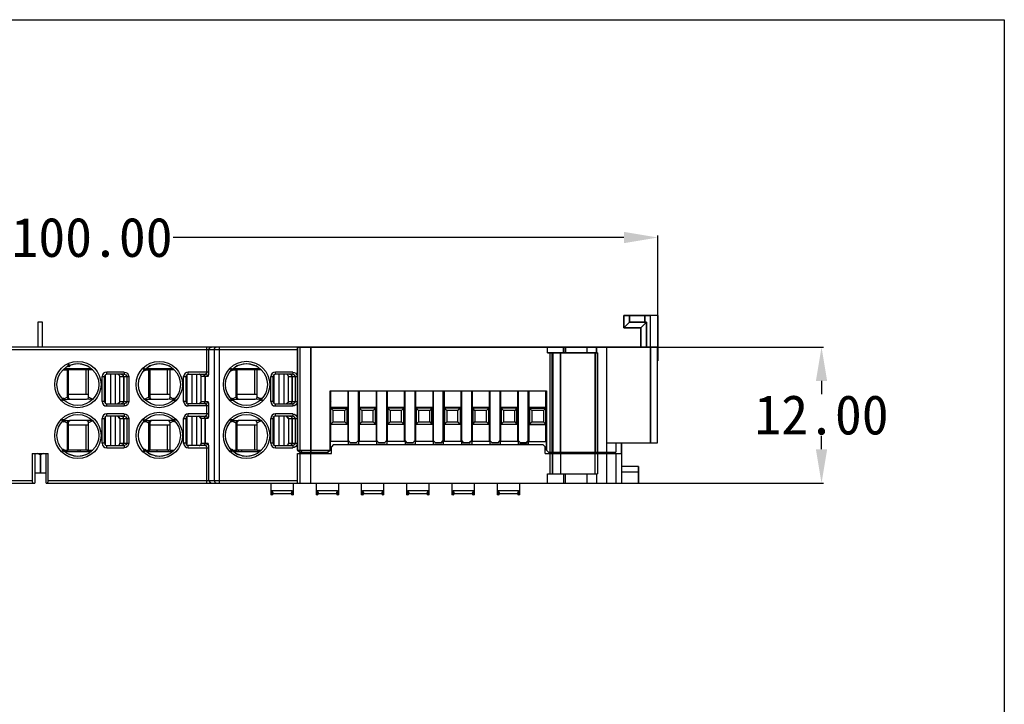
# Model space of a CAD drawing. Header units: inches. Extents: x 32 to 218, y 21 to 178.
# Tile 4 of 4: x 130 to 218, y 117 to 178. Entities that reach past the tile are written whole.
import ezdxf

# ---------------------------------------------------------------- set-up
doc = ezdxf.new("R2010")
doc.units = ezdxf.units.IN
doc.header["$MEASUREMENT"] = 0
doc.layers.add('PDF_0', color=7, linetype='Continuous')
doc.styles.get("Standard").update_dxf_attribs({"font": 'SimSun.ttf', "height": 3.5})
doc.dimstyles.get("Standard").update_dxf_attribs({"dimtxt": 3.5, "dimasz": 3, "dimexe": 0.18, "dimexo": 0.0625, "dimgap": 0.09, "dimtad": 0, "dimtih": 1, "dimtoh": 1, "dimzin": 0, "dimdsep": 46, "dimtxsty": 'Standard', "dimcen": 0.09, "dimadec": 0, "dimazin": 0, "dimtfac": 1, "dimtofl": 0, "dimtmove": 0, "dimatfit": 3, "dimfxl": 0, "dimtolj": 1, "dimtzin": 0, "dimarcsym": 0})

# ---------------------------------------------------------------- blocks, each defined once
blk = doc.blocks.new('*D9')
at = {"color": 0, "lineweight": -2}
for p, q in [((86.503, 149.158), (86.503, 158.995)), ((186.845, 149.158), (186.845, 158.995)), ((89.503, 158.815), (129.486, 158.815)), ((183.845, 158.815), (143.862, 158.815))]:
    blk.add_line(p, q, dxfattribs=at)
at = {"color": 0}
for points in [[(89.503, 159.315), (89.503, 158.315), (86.503, 158.815)], [(183.845, 159.315), (183.845, 158.315), (186.845, 158.815)]]:
    blk.add_solid(points, dxfattribs=at)
at = {"layer": 'Defpoints', "color": 0}
for p in [(86.503, 158.815), (86.503, 149.096), (186.845, 149.096)]:
    blk.add_point(p, dxfattribs=at)
at = {"color": 0, "insert": (136.674, 158.815), "char_height": 3.5, "attachment_point": 5}
blk.add_mtext('\\A1;100.00', dxfattribs=at)
blk = doc.blocks.new('*D10')
at = {"color": 0, "lineweight": -2}
for p, q in [((182.399, 149.099), (201.544, 149.099)), ((201.364, 146.099), (201.364, 144.91)), ((201.364, 140.041), (201.364, 141.23)), ((182.399, 137.041), (201.544, 137.041))]:
    blk.add_line(p, q, dxfattribs=at)
at = {"color": 0}
for points in [[(200.864, 146.099), (201.864, 146.099), (201.364, 149.099)], [(200.864, 140.041), (201.864, 140.041), (201.364, 137.041)]]:
    blk.add_solid(points, dxfattribs=at)
at = {"layer": 'Defpoints', "color": 0}
for p in [(182.337, 149.099), (201.364, 149.099), (182.337, 137.041)]:
    blk.add_point(p, dxfattribs=at)
at = {"color": 0, "insert": (201.364, 143.07), "char_height": 3.5, "attachment_point": 5}
blk.add_mtext('\\A1;12.00', dxfattribs=at)

msp = doc.modelspace()

# ---------------------------------------------------------------- hatches: boundary and pattern name
at = {"layer": 'PDF_0'}
h = msp.add_hatch(color=7, dxfattribs=at)
edge = h.paths.add_edge_path(flags=16)
edge.add_arc((134.629, 147.453), 0.147, 0, 360)
h = msp.add_hatch(color=7, dxfattribs=at)
edge = h.paths.add_edge_path(flags=16)
edge.add_arc((141.34, 147.096), 0.147, 0, 360)
h = msp.add_hatch(color=7, dxfattribs=at)
edge = h.paths.add_edge_path(flags=16)
edge.add_arc((149.057, 147.096), 0.147, 0, 360)
h = msp.add_hatch(color=7, dxfattribs=at)
edge = h.paths.add_edge_path(flags=16)
edge.add_arc((134.105, 144.475), 0.147, 0, 360)
h = msp.add_hatch(color=7, dxfattribs=at)
edge = h.paths.add_edge_path(flags=16)
edge.add_arc((134.116, 144.465), 0.157, 0, 360)
h = msp.add_hatch(color=7, dxfattribs=at)
edge = h.paths.add_edge_path(flags=16)
edge.add_arc((143.951, 144.465), 0.157, 0, 360)
h = msp.add_hatch(color=7, dxfattribs=at)
edge = h.paths.add_edge_path(flags=16)
edge.add_arc((149.057, 144.475), 0.147, 0, 360)
h = msp.add_hatch(color=7, dxfattribs=at)
edge = h.paths.add_edge_path(flags=16)
edge.add_arc((149.067, 144.465), 0.157, 0, 360)
h = msp.add_hatch(color=7, dxfattribs=at)
edge = h.paths.add_edge_path(flags=16)
edge.add_arc((151.668, 144.465), 0.157, 0, 360)
h = msp.add_hatch(color=7, dxfattribs=at)
edge = h.paths.add_edge_path(flags=16)
edge.add_arc((134.116, 142.577), 0.157, 0, 360)
h = msp.add_hatch(color=7, dxfattribs=at)
edge = h.paths.add_edge_path(flags=16)
edge.add_arc((134.116, 142.556), 0.157, 0, 360)
h = msp.add_hatch(color=7, dxfattribs=at)
edge = h.paths.add_edge_path(flags=16)
edge.add_arc((141.329, 142.556), 0.157, 0, 360)
h = msp.add_hatch(color=7, dxfattribs=at)
edge = h.paths.add_edge_path(flags=16)
edge.add_arc((143.951, 142.577), 0.157, 0, 360)
h = msp.add_hatch(color=7, dxfattribs=at)
edge = h.paths.add_edge_path(flags=16)
edge.add_arc((143.961, 142.567), 0.147, 0, 360)
h = msp.add_hatch(color=7, dxfattribs=at)
edge = h.paths.add_edge_path(flags=16)
edge.add_arc((149.067, 142.577), 0.157, 0, 360)
h = msp.add_hatch(color=7, dxfattribs=at)
edge = h.paths.add_edge_path(flags=16)
edge.add_arc((149.057, 142.567), 0.147, 0, 360)
h = msp.add_hatch(color=7, dxfattribs=at)
edge = h.paths.add_edge_path(flags=16)
edge.add_arc((134.126, 139.946), 0.147, 0, 360)
h = msp.add_hatch(color=7, dxfattribs=at)
edge = h.paths.add_edge_path(flags=16)
edge.add_arc((141.34, 139.946), 0.147, 0, 360)
h = msp.add_hatch(color=7, dxfattribs=at)
edge = h.paths.add_edge_path(flags=16)
edge.add_arc((149.057, 139.946), 0.147, 0, 360)

# ---------------------------------------------------------------- linework, layer by layer
msp.add_lwpolyline([(32.226, 178.133), (217.573, 178.133), (217.573, 21.016)])
at = {"layer": 'PDF_0', "lineweight": 30}
for points in [[(131.882, 151.301), (131.882, 149.099)], [(132.281, 151.301), (131.882, 151.301)], [(132.281, 149.099), (132.281, 151.301)], [(183.826, 151.888), (186.195, 151.888)], [(183.826, 151.888), (183.826, 150.798)], [(183.826, 150.798), (184.329, 151.301), (183.847, 150.798)], [(186.845, 151.909), (183.847, 151.909)], [(183.847, 150.798), (183.847, 151.909)], [(184.329, 151.888), (184.329, 151.301), (184.329, 151.909)], [(185.692, 151.301), (184.329, 151.301)], [(184.329, 151.301), (185.692, 151.301)], [(185.839, 151.301), (185.335, 150.798)], [(185.335, 150.798), (185.839, 151.301)], [(185.692, 151.888), (185.692, 151.301), (185.692, 151.909)], [(185.839, 151.301), (185.692, 151.301)], [(185.839, 151.301), (185.692, 151.301)], [(186.195, 140.564), (186.195, 151.909)], [(186.845, 151.888), (186.195, 151.888)], [(186.845, 151.888), (186.845, 147.883), (186.845, 151.909)], [(185.335, 150.798), (183.826, 150.798)], [(183.847, 150.798), (185.335, 150.798)], [(154.887, 149.099), (186.803, 149.099), (87.509, 149.099)], [(89.061, 148.889), (154.887, 148.889)], [(146.855, 146.876), (146.855, 149.099)], [(147.044, 148.889), (147.107, 149.036), (147.254, 149.099)], [(147.044, 146.876), (147.044, 148.889)], [(147.505, 148.889), (147.568, 149.036), (147.694, 149.099)], [(147.505, 148.889), (147.505, 137.251)], [(147.988, 137.041), (147.988, 149.099)], [(154.887, 139.956), (154.887, 149.099)], [(154.887, 139.956), (154.887, 149.099)], [(154.908, 149.099), (154.908, 139.956)], [(154.908, 139.956), (154.908, 149.099)], [(155.117, 139.956), (155.117, 149.099)], [(155.117, 139.956), (155.117, 149.099)], [(156.082, 149.099), (156.082, 139.767)], [(156.082, 139.767), (156.082, 149.099)], [(177.052, 148.596), (177.052, 149.099)], [(177.052, 148.596), (181.498, 148.596), (177.073, 148.596)], [(177.073, 148.596), (177.073, 149.099)], [(177.304, 139.767), (177.304, 148.596)], [(177.304, 139.767), (177.304, 148.596)], [(177.493, 139.767), (177.493, 148.596)], [(177.514, 139.767), (177.514, 148.596)], [(177.535, 148.596), (177.535, 139.767)], [(178.667, 149.099), (178.667, 148.596)], [(178.667, 148.596), (178.667, 149.099)], [(180.596, 148.596), (180.596, 149.099)], [(182.337, 139.767), (182.337, 149.099)], [(182.337, 139.767), (182.337, 149.099)], [(186.195, 149.099), (186.195, 140.564)], [(186.803, 149.099), (186.803, 140.564)], [(135.783, 147.589), (135.447, 147.61), (135.112, 147.589), (134.797, 147.505)], [(135.783, 147.589), (136.055, 147.505), (136.244, 147.442)], [(142.661, 147.61), (142.326, 147.589), (142.011, 147.505)], [(143.29, 147.505), (142.976, 147.589), (142.661, 147.61)], [(150.735, 147.589), (150.399, 147.61), (150.064, 147.589), (149.749, 147.505)], [(150.735, 147.589), (151.007, 147.505), (151.196, 147.442)], [(186.803, 147.883), (186.845, 147.883)], [(134.105, 147.107), (134.126, 147.086)], [(134.105, 147.086), (134.567, 147.086)], [(134.21, 147.191), (136.622, 147.191)], [(134.588, 147.421), (134.441, 147.359)], [(134.462, 147.086), (134.462, 144.674)], [(134.567, 147.086), (134.567, 144.674)], [(136.747, 147.086), (134.567, 147.086)], [(134.797, 147.505), (134.588, 147.421)], [(135.091, 147.086), (135.028, 147.191)], [(135.615, 147.191), (135.615, 147.086)], [(135.615, 147.191), (135.615, 147.086)], [(136.118, 147.086), (136.118, 144.884)], [(136.391, 147.338), (136.244, 147.442)], [(136.37, 144.674), (136.37, 147.086)], [(136.58, 147.086), (136.58, 147.191)], [(137.985, 146.876), (137.817, 146.855), (137.691, 146.771), (137.607, 146.625), (137.586, 146.478)], [(137.985, 146.688), (137.88, 146.646), (137.796, 146.583), (137.775, 146.478)], [(137.985, 146.688), (137.985, 146.876)], [(139.516, 146.876), (137.985, 146.876)], [(139.516, 146.688), (137.985, 146.688)], [(138.299, 146.688), (138.299, 144.066)], [(138.719, 146.688), (138.719, 144.066)], [(139.138, 146.478), (139.138, 146.52), (139.117, 146.541), (139.117, 146.583), (139.075, 146.625), (139.033, 146.646), (139.012, 146.667), (138.991, 146.688), (138.949, 146.688)], [(139.222, 146.688), (139.369, 146.646), (139.432, 146.541), (139.453, 146.478)], [(139.516, 146.876), (139.516, 146.688)], [(139.516, 146.876), (139.683, 146.855), (139.809, 146.771), (139.893, 146.646), (139.935, 146.478)], [(139.516, 146.688), (139.662, 146.625), (139.746, 146.478)], [(141.319, 147.086), (141.801, 147.086)], [(141.445, 147.191), (143.856, 147.191)], [(141.801, 147.421), (141.675, 147.338)], [(141.696, 147.086), (141.696, 144.674)], [(142.011, 147.505), (141.801, 147.421)], [(143.961, 147.086), (141.801, 147.086)], [(141.801, 147.086), (141.801, 144.674)], [(143.332, 147.086), (143.332, 144.884)], [(143.626, 147.359), (143.479, 147.421)], [(143.605, 144.674), (143.605, 147.086)], [(143.793, 147.086), (143.793, 147.191)], [(145.198, 146.876), (145.052, 146.855), (144.926, 146.771), (144.842, 146.625), (144.8, 146.478)], [(145.198, 146.688), (145.094, 146.646), (145.031, 146.583), (145.01, 146.478)], [(147.044, 146.876), (145.198, 146.876)], [(145.198, 146.688), (145.198, 146.876)], [(145.198, 146.688), (146.75, 146.688)], [(145.513, 146.688), (145.513, 144.066)], [(145.953, 146.688), (145.953, 144.066)], [(146.352, 146.478), (146.352, 146.541), (146.331, 146.583), (146.247, 146.667), (146.205, 146.688), (146.184, 146.688)], [(146.457, 146.688), (146.583, 146.646), (146.666, 146.541), (146.666, 146.478)], [(146.855, 146.876), (146.834, 146.75), (146.75, 146.688), (146.876, 146.625), (146.939, 146.478)], [(146.939, 146.478), (147.002, 146.562), (147.044, 146.667), (147.044, 146.876)], [(149.057, 147.086), (149.518, 147.086)], [(149.162, 147.191), (151.573, 147.191)], [(149.539, 147.421), (149.393, 147.359)], [(149.413, 147.086), (149.413, 144.674)], [(151.699, 147.086), (149.518, 147.086)], [(149.518, 147.086), (149.518, 144.674)], [(149.749, 147.505), (149.539, 147.421)], [(151.07, 147.086), (151.07, 144.884)], [(151.343, 147.338), (151.196, 147.442)], [(151.322, 144.674), (151.322, 147.086)], [(151.531, 147.086), (151.531, 147.191)], [(152.936, 146.876), (152.769, 146.855), (152.643, 146.771), (152.559, 146.625), (152.538, 146.478)], [(152.936, 146.688), (152.832, 146.646), (152.748, 146.583), (152.727, 146.478)], [(154.467, 146.876), (152.936, 146.876)], [(152.936, 146.688), (152.936, 146.876)], [(154.467, 146.688), (152.936, 146.688)], [(153.251, 146.688), (153.251, 144.066)], [(153.67, 146.688), (153.67, 144.066)], [(154.09, 146.478), (154.09, 146.52), (154.069, 146.541), (154.069, 146.583), (154.027, 146.625), (153.985, 146.646), (153.943, 146.688), (153.901, 146.688)], [(154.174, 146.688), (154.321, 146.646), (154.383, 146.541), (154.404, 146.478)], [(154.467, 146.876), (154.467, 146.688)], [(154.467, 146.876), (154.614, 146.855), (154.761, 146.771), (154.845, 146.646), (154.887, 146.478)], [(154.467, 146.688), (154.614, 146.625), (154.698, 146.478)], [(137.586, 144.276), (137.586, 146.478)], [(137.586, 146.478), (137.775, 146.478)], [(137.775, 144.276), (137.775, 146.478)], [(137.838, 146.625), (137.838, 144.129)], [(139.138, 144.276), (139.138, 146.478)], [(139.138, 146.478), (139.935, 146.478)], [(139.495, 146.478), (139.474, 146.52), (139.474, 146.562), (139.453, 146.583), (139.432, 146.625), (139.348, 146.667)], [(139.453, 146.478), (139.453, 144.276)], [(139.495, 146.478), (139.495, 144.276)], [(139.746, 146.478), (139.746, 144.276)], [(139.935, 146.478), (139.935, 144.276)], [(144.8, 146.478), (145.01, 146.478)], [(144.8, 144.276), (144.8, 146.478)], [(145.01, 144.276), (145.01, 146.478)], [(145.073, 146.625), (145.073, 144.129)], [(146.939, 146.478), (146.352, 146.478)], [(146.352, 144.276), (146.352, 146.478)], [(146.708, 146.478), (146.708, 146.52), (146.687, 146.562), (146.666, 146.583), (146.645, 146.625), (146.624, 146.646), (146.583, 146.667)], [(146.666, 146.478), (146.666, 144.276)], [(146.708, 146.478), (146.708, 144.276)], [(152.538, 146.478), (152.727, 146.478)], [(152.538, 144.276), (152.538, 146.478)], [(152.727, 144.276), (152.727, 146.478)], [(152.79, 146.625), (152.79, 144.129)], [(154.09, 146.478), (154.887, 146.478)], [(154.09, 144.276), (154.09, 146.478)], [(154.425, 146.478), (154.425, 146.562), (154.404, 146.583), (154.383, 146.625), (154.3, 146.667)], [(154.404, 146.478), (154.404, 144.276)], [(154.425, 146.478), (154.425, 144.276)], [(154.698, 146.478), (154.698, 144.276)], [(157.802, 145.22), (176.968, 145.22)], [(157.844, 140.711), (157.844, 145.22)], [(159.353, 145.22), (159.353, 140.711)], [(159.395, 145.22), (159.395, 140.816)], [(159.395, 140.816), (159.395, 145.22)], [(160.297, 145.22), (160.297, 140.816)], [(160.297, 140.816), (160.297, 145.22)], [(160.36, 145.22), (160.36, 140.711)], [(161.87, 145.22), (161.87, 140.711)], [(161.912, 145.22), (161.912, 140.816)], [(161.912, 140.816), (161.912, 145.22)], [(162.813, 145.22), (162.813, 140.816)], [(162.813, 140.816), (162.813, 145.22)], [(162.855, 145.22), (162.855, 140.711)], [(164.365, 145.22), (164.365, 140.711)], [(164.407, 145.22), (164.407, 140.816)], [(164.428, 140.816), (164.428, 145.22)], [(165.33, 145.22), (165.33, 140.816)], [(165.33, 140.816), (165.33, 145.22)], [(165.372, 145.22), (165.372, 140.711)], [(166.882, 145.22), (166.882, 140.711)], [(166.924, 145.22), (166.924, 140.816)], [(166.924, 140.816), (166.924, 145.22)], [(167.825, 145.22), (167.825, 140.816)], [(167.825, 140.816), (167.825, 145.22)], [(167.888, 145.22), (167.888, 140.711)], [(169.377, 145.22), (169.377, 140.711)], [(169.44, 145.22), (169.44, 140.816)], [(169.44, 140.816), (169.44, 145.22)], [(170.342, 145.22), (170.342, 140.816)], [(170.342, 140.816), (170.342, 145.22)], [(170.384, 145.22), (170.384, 140.711)], [(171.894, 145.22), (171.894, 140.711)], [(171.936, 145.22), (171.936, 140.816)], [(171.936, 140.816), (171.936, 145.22)], [(172.837, 145.22), (172.837, 140.816)], [(172.858, 140.816), (172.858, 145.22)], [(172.9, 145.22), (172.9, 140.711)], [(174.41, 145.22), (174.41, 140.711)], [(174.452, 145.22), (174.452, 140.816)], [(174.452, 140.816), (174.452, 145.22)], [(175.354, 145.22), (175.354, 140.816)], [(175.354, 140.816), (175.354, 145.22)], [(175.417, 145.22), (175.417, 140.711)], [(176.905, 140.711), (176.905, 145.22)], [(134.105, 144.486), (134.462, 144.653)], [(134.126, 144.465), (134.399, 144.444), (134.671, 144.465)], [(134.567, 144.674), (134.462, 144.674)], [(134.462, 144.674), (134.504, 144.57), (134.567, 144.507), (134.671, 144.465)], [(136.37, 144.884), (134.567, 144.884)], [(134.567, 144.674), (134.588, 144.57), (134.671, 144.507), (134.776, 144.465)], [(134.671, 144.465), (136.181, 144.465)], [(136.706, 144.465), (136.433, 144.444), (136.16, 144.465)], [(136.181, 144.465), (136.265, 144.507), (136.349, 144.57), (136.37, 144.674)], [(136.727, 144.486), (136.37, 144.653)], [(136.706, 144.465), (136.747, 144.465)], [(136.727, 144.486), (136.747, 144.465)], [(137.775, 144.276), (137.586, 144.276)], [(137.586, 144.276), (137.607, 144.129), (137.691, 143.982), (137.817, 143.898), (137.985, 143.878)], [(137.775, 144.276), (137.796, 144.171), (137.88, 144.108), (137.985, 144.066)], [(138.928, 144.066), (139.138, 144.234), (139.138, 144.276)], [(139.138, 144.276), (139.935, 144.276)], [(139.453, 144.276), (139.432, 144.213), (139.369, 144.108), (139.264, 144.066)], [(139.348, 144.087), (139.432, 144.129), (139.453, 144.171), (139.474, 144.192), (139.474, 144.234), (139.495, 144.276)], [(139.935, 144.276), (139.893, 144.108), (139.809, 143.982), (139.683, 143.898), (139.516, 143.878)], [(139.746, 144.276), (139.662, 144.129), (139.516, 144.066)], [(141.319, 144.465), (141.34, 144.486)], [(141.319, 144.465), (141.361, 144.465)], [(141.34, 144.486), (141.696, 144.653)], [(141.361, 144.465), (141.634, 144.444), (141.906, 144.465)], [(141.801, 144.674), (141.696, 144.674)], [(141.696, 144.674), (141.717, 144.57), (141.801, 144.507), (141.885, 144.465)], [(143.605, 144.884), (141.801, 144.884)], [(141.801, 144.674), (141.822, 144.57), (141.885, 144.507), (141.99, 144.465)], [(141.885, 144.465), (143.395, 144.465)], [(143.395, 144.465), (143.5, 144.507), (143.563, 144.57), (143.605, 144.674)], [(143.94, 144.465), (143.668, 144.444), (143.395, 144.465)], [(143.94, 144.486), (143.605, 144.653)], [(143.94, 144.486), (143.961, 144.465)], [(145.01, 144.276), (144.8, 144.276)], [(144.8, 144.276), (144.842, 144.129), (144.926, 143.982), (145.052, 143.898), (145.198, 143.878)], [(145.01, 144.276), (145.031, 144.171), (145.094, 144.108), (145.198, 144.066)], [(146.142, 144.066), (146.352, 144.234), (146.352, 144.276)], [(146.352, 144.276), (146.939, 144.276)], [(146.666, 144.276), (146.666, 144.213), (146.583, 144.108), (146.499, 144.066)], [(146.583, 144.087), (146.624, 144.108), (146.645, 144.129), (146.666, 144.171), (146.687, 144.192), (146.708, 144.234), (146.708, 144.276)], [(146.939, 144.276), (146.876, 144.129), (146.75, 144.066)], [(147.044, 143.878), (147.044, 144.087), (147.002, 144.192), (146.939, 144.276)], [(149.057, 144.486), (149.413, 144.653)], [(149.078, 144.465), (149.351, 144.444), (149.623, 144.465)], [(149.518, 144.674), (149.413, 144.674)], [(149.413, 144.674), (149.455, 144.57), (149.518, 144.507), (149.623, 144.465)], [(151.322, 144.884), (149.518, 144.884)], [(149.518, 144.674), (149.539, 144.57), (149.623, 144.507), (149.728, 144.465)], [(149.623, 144.465), (151.133, 144.465)], [(151.657, 144.465), (151.385, 144.444), (151.112, 144.465)], [(151.133, 144.465), (151.217, 144.507), (151.301, 144.57), (151.322, 144.674)], [(151.678, 144.486), (151.322, 144.653)], [(151.678, 144.486), (151.699, 144.465)], [(152.727, 144.276), (152.538, 144.276)], [(152.538, 144.276), (152.559, 144.129), (152.643, 143.982), (152.769, 143.898), (152.936, 143.878)], [(152.727, 144.276), (152.748, 144.171), (152.832, 144.108), (152.936, 144.066)], [(153.88, 144.066), (154.09, 144.234), (154.09, 144.276)], [(154.09, 144.276), (154.887, 144.276)], [(154.404, 144.276), (154.383, 144.213), (154.321, 144.108), (154.174, 144.066)], [(154.3, 144.087), (154.383, 144.129), (154.404, 144.171), (154.425, 144.192), (154.425, 144.276)], [(154.887, 144.276), (154.845, 144.108), (154.761, 143.982), (154.614, 143.898), (154.467, 143.878)], [(154.698, 144.276), (154.614, 144.129), (154.467, 144.066)], [(157.844, 144.318), (157.802, 144.444)], [(157.844, 144.276), (157.823, 144.213), (157.802, 144.234)], [(157.823, 144.213), (157.802, 144.192)], [(176.905, 144.842), (176.968, 144.842)], [(137.985, 144.066), (139.516, 144.066)], [(137.985, 143.878), (137.985, 144.066)], [(137.985, 143.878), (139.516, 143.878)], [(139.516, 144.066), (139.516, 143.878)], [(146.75, 144.066), (145.198, 144.066)], [(145.198, 143.878), (145.198, 144.066)], [(147.044, 143.878), (145.198, 143.878)], [(146.75, 144.066), (146.834, 144.003), (146.855, 143.878)], [(146.855, 143.165), (146.855, 143.878)], [(147.044, 143.165), (147.044, 143.878)], [(152.936, 144.066), (154.467, 144.066)], [(152.936, 143.878), (152.936, 144.066)], [(152.936, 143.878), (154.467, 143.878)], [(154.467, 144.066), (154.467, 143.878)], [(157.844, 143.94), (157.802, 143.94)], [(157.802, 143.668), (159.311, 143.668)], [(157.802, 143.269), (157.844, 143.269)], [(159.353, 143.731), (157.844, 143.731)], [(158.053, 143.479), (157.844, 143.668)], [(159.102, 143.479), (158.053, 143.479)], [(158.053, 142.473), (158.053, 143.479)], [(159.311, 143.668), (159.102, 143.479)], [(159.102, 142.473), (159.102, 143.479)], [(159.311, 142.263), (159.311, 143.668)], [(159.353, 143.605), (159.311, 143.605)], [(161.87, 143.731), (160.36, 143.731)], [(160.36, 143.605), (160.402, 143.605)], [(161.807, 143.668), (160.402, 143.668)], [(160.612, 143.479), (160.402, 143.668)], [(160.402, 143.668), (160.402, 142.263)], [(161.618, 143.479), (160.612, 143.479)], [(160.612, 143.479), (160.612, 142.473)], [(161.807, 143.668), (161.618, 143.479)], [(161.618, 142.473), (161.618, 143.479)], [(161.807, 142.263), (161.807, 143.668)], [(161.87, 143.605), (161.807, 143.605)], [(164.365, 143.731), (162.855, 143.731)], [(162.855, 143.605), (162.918, 143.605)], [(164.323, 143.668), (162.918, 143.668)], [(163.107, 143.479), (162.918, 143.668)], [(162.918, 143.668), (162.918, 142.263)], [(164.114, 143.479), (163.107, 143.479)], [(163.107, 143.479), (163.107, 142.473)], [(164.323, 143.668), (164.114, 143.479)], [(164.114, 142.473), (164.114, 143.479)], [(164.323, 142.263), (164.323, 143.668)], [(164.365, 143.605), (164.323, 143.605)], [(166.882, 143.731), (165.372, 143.731)], [(165.372, 143.605), (165.414, 143.605)], [(166.819, 143.668), (165.414, 143.668)], [(165.623, 143.479), (165.414, 143.668)], [(165.414, 143.668), (165.414, 142.263)], [(166.63, 143.479), (165.623, 143.479)], [(165.623, 143.479), (165.623, 142.473)], [(166.819, 143.668), (166.63, 143.479)], [(166.63, 142.473), (166.63, 143.479)], [(166.819, 142.263), (166.819, 143.668)], [(166.882, 143.605), (166.819, 143.605)], [(169.377, 143.731), (167.888, 143.731)], [(167.888, 143.605), (167.93, 143.605)], [(169.335, 143.668), (167.93, 143.668)], [(168.14, 143.479), (167.93, 143.668)], [(167.93, 143.668), (167.93, 142.263)], [(169.125, 143.479), (168.14, 143.479)], [(168.14, 143.479), (168.14, 142.473)], [(169.335, 143.668), (169.125, 143.479)], [(169.125, 142.473), (169.125, 143.479)], [(169.335, 142.263), (169.335, 143.668)], [(169.377, 143.605), (169.335, 143.605)], [(171.894, 143.731), (170.384, 143.731)], [(170.384, 143.605), (170.447, 143.605)], [(171.852, 143.668), (170.447, 143.668)], [(170.635, 143.479), (170.447, 143.668)], [(170.447, 143.668), (170.447, 142.263)], [(171.642, 143.479), (170.635, 143.479)], [(170.635, 143.479), (170.635, 142.473)], [(171.852, 143.668), (171.642, 143.479)], [(171.642, 142.473), (171.642, 143.479)], [(171.852, 142.263), (171.852, 143.668)], [(171.894, 143.605), (171.852, 143.605)], [(174.41, 143.731), (172.9, 143.731)], [(172.9, 143.605), (172.942, 143.605)], [(174.347, 143.668), (172.942, 143.668)], [(173.152, 143.479), (172.942, 143.668)], [(172.942, 143.668), (172.942, 142.263)], [(174.158, 143.479), (173.152, 143.479)], [(173.152, 143.479), (173.152, 142.473)], [(174.347, 143.668), (174.158, 143.479)], [(174.158, 142.473), (174.158, 143.479)], [(174.347, 142.263), (174.347, 143.668)], [(174.41, 143.605), (174.347, 143.605)], [(176.905, 143.731), (175.417, 143.731)], [(175.417, 143.605), (175.458, 143.605)], [(175.458, 143.668), (176.968, 143.668)], [(175.668, 143.479), (175.458, 143.668)], [(175.458, 143.668), (175.458, 142.263)], [(176.717, 143.479), (175.668, 143.479)], [(175.668, 143.479), (175.668, 142.473)], [(176.717, 143.479), (176.905, 143.668)], [(176.717, 143.479), (176.717, 142.473)], [(176.905, 143.269), (176.968, 143.269)], [(134.126, 142.577), (134.399, 142.598), (134.671, 142.577)], [(134.126, 142.556), (134.462, 142.389)], [(134.671, 142.577), (134.567, 142.535), (134.504, 142.473), (134.462, 142.368)], [(134.462, 142.368), (134.462, 139.956)], [(134.567, 142.368), (134.462, 142.368)], [(134.776, 142.577), (134.671, 142.535), (134.588, 142.473), (134.567, 142.368)], [(134.567, 142.368), (134.567, 139.956)], [(136.181, 142.577), (134.671, 142.577)], [(136.706, 142.577), (136.433, 142.598), (136.16, 142.577)], [(136.37, 142.368), (136.349, 142.473), (136.265, 142.535), (136.181, 142.577)], [(136.727, 142.556), (136.37, 142.389)], [(136.37, 139.956), (136.37, 142.368)], [(136.747, 142.577), (136.706, 142.577)], [(136.747, 142.577), (136.727, 142.556)], [(137.985, 143.165), (137.817, 143.144), (137.691, 143.06), (137.607, 142.913), (137.586, 142.766)], [(137.586, 142.766), (137.775, 142.766)], [(137.586, 140.564), (137.586, 142.766)], [(137.985, 142.976), (137.88, 142.934), (137.796, 142.871), (137.775, 142.766)], [(137.775, 140.564), (137.775, 142.766)], [(137.838, 142.913), (137.838, 140.417)], [(139.516, 143.165), (137.985, 143.165)], [(137.985, 142.976), (137.985, 143.165)], [(139.516, 142.976), (137.985, 142.976)], [(138.299, 142.976), (138.299, 140.355)], [(138.719, 142.976), (138.719, 140.355)], [(139.138, 142.766), (138.97, 142.976), (138.928, 142.976)], [(139.138, 142.766), (139.935, 142.766)], [(139.138, 142.766), (139.138, 140.564)], [(139.222, 142.976), (139.369, 142.934), (139.432, 142.829), (139.453, 142.766)], [(139.495, 142.766), (139.474, 142.808), (139.474, 142.85), (139.453, 142.871), (139.432, 142.913), (139.348, 142.955)], [(139.453, 142.766), (139.453, 140.564)], [(139.495, 142.766), (139.495, 140.564)], [(139.516, 143.165), (139.516, 142.976)], [(139.516, 143.165), (139.683, 143.144), (139.809, 143.06), (139.893, 142.934), (139.935, 142.766)], [(139.516, 142.976), (139.662, 142.913), (139.746, 142.766)], [(139.746, 142.766), (139.746, 140.564)], [(139.935, 142.766), (139.935, 140.564)], [(141.361, 142.577), (141.319, 142.577)], [(141.34, 142.556), (141.696, 142.389)], [(141.361, 142.577), (141.634, 142.598), (141.906, 142.577)], [(141.885, 142.577), (141.801, 142.535), (141.717, 142.473), (141.696, 142.368)], [(141.801, 142.368), (141.696, 142.368)], [(141.696, 142.368), (141.696, 139.956)], [(141.99, 142.577), (141.885, 142.535), (141.822, 142.473), (141.801, 142.368)], [(141.801, 142.368), (141.801, 139.956)], [(143.395, 142.577), (141.885, 142.577)], [(143.94, 142.577), (143.668, 142.598), (143.395, 142.577)], [(143.605, 142.368), (143.563, 142.473), (143.5, 142.535), (143.395, 142.577)], [(143.961, 142.556), (143.605, 142.389)], [(143.605, 139.956), (143.605, 142.368)], [(145.198, 143.165), (145.052, 143.144), (144.926, 143.06), (144.842, 142.913), (144.8, 142.766)], [(144.8, 142.766), (145.01, 142.766)], [(144.8, 140.564), (144.8, 142.766)], [(145.198, 142.976), (145.094, 142.934), (145.031, 142.871), (145.01, 142.766)], [(145.01, 140.564), (145.01, 142.766)], [(145.073, 142.913), (145.073, 140.417)], [(147.044, 143.165), (145.198, 143.165)], [(145.198, 142.976), (145.198, 143.165)], [(145.198, 142.976), (146.75, 142.976)], [(145.513, 142.976), (145.513, 140.355)], [(145.953, 142.976), (145.953, 140.355)], [(146.352, 142.766), (146.184, 142.976), (146.142, 142.976)], [(146.939, 142.766), (146.352, 142.766)], [(146.352, 142.766), (146.352, 140.564)], [(146.457, 142.976), (146.583, 142.934), (146.666, 142.829), (146.666, 142.766)], [(146.708, 142.766), (146.708, 142.808), (146.687, 142.85), (146.666, 142.871), (146.645, 142.913), (146.624, 142.934), (146.583, 142.955)], [(146.666, 142.766), (146.666, 140.564)], [(146.708, 142.766), (146.708, 140.564)], [(146.855, 143.165), (146.834, 143.039), (146.75, 142.976), (146.876, 142.913), (146.939, 142.766)], [(146.939, 142.766), (147.002, 142.85), (147.044, 142.955), (147.044, 143.165)], [(149.057, 142.556), (149.413, 142.389)], [(149.078, 142.577), (149.351, 142.598), (149.623, 142.577)], [(149.623, 142.577), (149.518, 142.535), (149.455, 142.473), (149.413, 142.368)], [(149.518, 142.368), (149.413, 142.368)], [(149.413, 142.368), (149.413, 139.956)], [(149.728, 142.577), (149.623, 142.535), (149.539, 142.473), (149.518, 142.368)], [(149.518, 142.368), (149.518, 139.956)], [(151.133, 142.577), (149.623, 142.577)], [(151.657, 142.577), (151.385, 142.598), (151.112, 142.577)], [(151.322, 142.368), (151.301, 142.473), (151.217, 142.535), (151.133, 142.577)], [(151.678, 142.556), (151.322, 142.389)], [(151.322, 139.956), (151.322, 142.368)], [(151.699, 142.577), (151.657, 142.577)], [(151.699, 142.577), (151.678, 142.556)], [(152.936, 143.165), (152.769, 143.144), (152.643, 143.06), (152.559, 142.913), (152.538, 142.766)], [(152.538, 142.766), (152.727, 142.766)], [(152.538, 140.564), (152.538, 142.766)], [(152.936, 142.976), (152.832, 142.934), (152.748, 142.871), (152.727, 142.766)], [(152.727, 140.564), (152.727, 142.766)], [(152.79, 142.913), (152.79, 140.417)], [(154.467, 143.165), (152.936, 143.165)], [(152.936, 142.976), (152.936, 143.165)], [(154.467, 142.976), (152.936, 142.976)], [(153.251, 142.976), (153.251, 140.355)], [(153.67, 142.976), (153.67, 140.355)], [(154.09, 142.766), (153.922, 142.976), (153.88, 142.976)], [(154.09, 142.766), (154.887, 142.766)], [(154.09, 142.766), (154.09, 140.564)], [(154.174, 142.976), (154.321, 142.934), (154.383, 142.829), (154.404, 142.766)], [(154.425, 142.766), (154.425, 142.85), (154.404, 142.871), (154.383, 142.913), (154.3, 142.955)], [(154.404, 142.766), (154.404, 140.564)], [(154.425, 142.766), (154.425, 140.564)], [(154.467, 143.165), (154.467, 142.976)], [(154.467, 143.165), (154.614, 143.144), (154.761, 143.06), (154.845, 142.934), (154.887, 142.766)], [(154.467, 142.976), (154.614, 142.913), (154.698, 142.766)], [(154.698, 142.766), (154.698, 140.564)], [(158.053, 142.473), (157.844, 142.263)], [(158.053, 142.473), (159.102, 142.473)], [(159.102, 142.473), (159.311, 142.263)], [(160.402, 142.263), (160.612, 142.473)], [(160.612, 142.473), (161.618, 142.473)], [(161.618, 142.473), (161.807, 142.263)], [(162.918, 142.263), (163.107, 142.473)], [(163.107, 142.473), (164.114, 142.473)], [(164.114, 142.473), (164.323, 142.263)], [(165.414, 142.263), (165.623, 142.473)], [(165.623, 142.473), (166.63, 142.473)], [(166.63, 142.473), (166.819, 142.263)], [(167.93, 142.263), (168.14, 142.473)], [(168.14, 142.473), (169.125, 142.473)], [(169.125, 142.473), (169.335, 142.263)], [(170.447, 142.263), (170.635, 142.473)], [(170.635, 142.473), (171.642, 142.473)], [(171.642, 142.473), (171.852, 142.263)], [(172.942, 142.263), (173.152, 142.473)], [(173.152, 142.473), (174.158, 142.473)], [(174.158, 142.473), (174.347, 142.263)], [(175.458, 142.263), (175.668, 142.473)], [(175.668, 142.473), (176.717, 142.473)], [(176.717, 142.473), (176.905, 142.263)], [(136.37, 142.158), (134.567, 142.158)], [(136.118, 142.158), (136.118, 139.956)], [(143.605, 142.158), (141.801, 142.158)], [(143.332, 142.158), (143.332, 139.956)], [(151.322, 142.158), (149.518, 142.158)], [(151.07, 142.158), (151.07, 139.956)], [(157.802, 142.263), (159.353, 142.263)], [(159.353, 142.221), (157.802, 142.221)], [(160.36, 142.263), (161.87, 142.263)], [(161.87, 142.221), (160.36, 142.221)], [(162.855, 142.263), (164.365, 142.263)], [(164.365, 142.221), (162.855, 142.221)], [(165.372, 142.263), (166.882, 142.263)], [(166.882, 142.221), (165.372, 142.221)], [(167.888, 142.263), (169.377, 142.263)], [(169.377, 142.221), (167.888, 142.221)], [(170.384, 142.263), (171.894, 142.263)], [(171.894, 142.221), (170.384, 142.221)], [(172.9, 142.263), (174.41, 142.263)], [(174.41, 142.221), (172.9, 142.221)], [(175.417, 142.263), (176.968, 142.263)], [(175.417, 142.221), (176.968, 142.221)], [(159.5, 140.711), (157.802, 140.711)], [(159.395, 140.711), (159.395, 140.501)], [(160.108, 140.606), (159.605, 140.606)], [(162.017, 140.711), (160.213, 140.711)], [(160.297, 140.711), (160.297, 140.501)], [(162.1, 140.606), (161.912, 140.816), (162.121, 140.606)], [(161.912, 140.711), (161.912, 140.501)], [(162.604, 140.606), (162.1, 140.606)], [(164.512, 140.711), (162.709, 140.711)], [(162.813, 140.711), (162.813, 140.501)], [(164.407, 140.816), (164.617, 140.606), (164.428, 140.816)], [(164.428, 140.711), (164.428, 140.501)], [(165.12, 140.606), (164.617, 140.606)], [(167.028, 140.711), (165.225, 140.711)], [(165.33, 140.711), (165.33, 140.501)], [(166.924, 140.711), (166.924, 140.501)], [(167.637, 140.606), (167.133, 140.606)], [(169.545, 140.711), (167.741, 140.711)], [(167.825, 140.711), (167.825, 140.501)], [(169.44, 140.711), (169.44, 140.501)], [(170.132, 140.606), (169.629, 140.606)], [(172.04, 140.711), (170.237, 140.711)], [(170.342, 140.711), (170.342, 140.501)], [(171.936, 140.711), (171.936, 140.501)], [(172.648, 140.606), (172.145, 140.606)], [(172.837, 140.816), (172.648, 140.606), (172.858, 140.816)], [(174.557, 140.711), (172.753, 140.711)], [(172.858, 140.711), (172.858, 140.501)], [(174.452, 140.711), (174.452, 140.501)], [(175.165, 140.606), (174.662, 140.606)], [(175.144, 140.606), (175.354, 140.816), (175.165, 140.606)], [(175.249, 140.711), (176.968, 140.711)], [(175.354, 140.711), (175.354, 140.501)], [(134.105, 139.956), (134.567, 139.956)], [(134.168, 139.914), (134.168, 139.956)], [(134.21, 139.956), (134.21, 139.851)], [(134.21, 139.851), (136.622, 139.851)], [(134.42, 139.704), (134.441, 139.683)], [(136.37, 139.956), (134.567, 139.956)], [(135.615, 139.956), (135.615, 139.851)], [(135.615, 139.851), (135.615, 139.956)], [(136.286, 139.642), (136.433, 139.704)], [(136.37, 139.956), (136.747, 139.956)], [(136.433, 139.704), (136.475, 139.746)], [(136.475, 139.935), (136.454, 139.851)], [(136.454, 139.851), (136.475, 139.914)], [(136.475, 139.914), (136.475, 139.956), (136.475, 139.935)], [(136.58, 139.956), (136.58, 139.851)], [(137.775, 140.564), (137.586, 140.564)], [(137.586, 140.564), (137.607, 140.396), (137.691, 140.271), (137.817, 140.187), (137.985, 140.166)], [(137.775, 140.564), (137.796, 140.459), (137.88, 140.396), (137.985, 140.355)], [(137.985, 140.355), (139.516, 140.355)], [(137.985, 140.166), (137.985, 140.355)], [(137.985, 140.166), (139.516, 140.166)], [(138.949, 140.355), (138.991, 140.355), (139.012, 140.376), (139.033, 140.396), (139.075, 140.396), (139.096, 140.438), (139.117, 140.459), (139.117, 140.501), (139.138, 140.522), (139.138, 140.564)], [(139.138, 140.564), (139.935, 140.564)], [(139.453, 140.564), (139.432, 140.501), (139.369, 140.396), (139.264, 140.355)], [(139.348, 140.376), (139.432, 140.417), (139.453, 140.459), (139.474, 140.48), (139.474, 140.522), (139.495, 140.564)], [(139.935, 140.564), (139.893, 140.396), (139.809, 140.271), (139.683, 140.187), (139.516, 140.166)], [(139.746, 140.564), (139.662, 140.417), (139.516, 140.355)], [(139.516, 140.355), (139.516, 140.166)], [(141.319, 139.956), (141.801, 139.956)], [(141.445, 139.851), (143.856, 139.851)], [(141.655, 139.704), (141.675, 139.683)], [(143.605, 139.956), (141.801, 139.956)], [(142.451, 139.851), (142.451, 139.956)], [(143.437, 139.956), (143.437, 139.851)], [(143.521, 139.642), (143.647, 139.704)], [(143.605, 139.956), (143.961, 139.956)], [(143.647, 139.704), (143.689, 139.746)], [(143.793, 139.956), (143.793, 139.851)], [(145.01, 140.564), (144.8, 140.564)], [(144.8, 140.564), (144.842, 140.396), (144.926, 140.271), (145.052, 140.187), (145.198, 140.166)], [(145.01, 140.564), (145.031, 140.459), (145.094, 140.396), (145.198, 140.355)], [(146.75, 140.355), (145.198, 140.355)], [(145.198, 140.166), (145.198, 140.355)], [(145.198, 140.166), (147.044, 140.166)], [(146.184, 140.355), (146.205, 140.355), (146.247, 140.376), (146.268, 140.396), (146.289, 140.396), (146.31, 140.438), (146.331, 140.459), (146.352, 140.501), (146.352, 140.564)], [(146.352, 140.564), (146.939, 140.564)], [(146.666, 140.564), (146.666, 140.501), (146.583, 140.396), (146.499, 140.355)], [(146.583, 140.376), (146.624, 140.396), (146.645, 140.417), (146.666, 140.459), (146.687, 140.48), (146.708, 140.522), (146.708, 140.564)], [(146.939, 140.564), (146.876, 140.417), (146.75, 140.355)], [(146.75, 140.355), (146.834, 140.292), (146.855, 140.166)], [(146.855, 137.041), (146.855, 140.166)], [(147.044, 140.166), (147.044, 140.376), (147.002, 140.48), (146.939, 140.564)], [(147.044, 137.251), (147.044, 140.166)], [(149.057, 139.956), (149.518, 139.956)], [(149.162, 139.851), (151.573, 139.851)], [(149.372, 139.704), (149.393, 139.683)], [(151.322, 139.956), (149.518, 139.956)], [(149.623, 139.956), (149.623, 139.851)], [(149.917, 139.956), (149.917, 139.851)], [(151.238, 139.642), (151.385, 139.704)], [(151.322, 139.956), (151.699, 139.956)], [(151.385, 139.704), (151.427, 139.746)], [(151.531, 139.956), (151.531, 139.851)], [(152.727, 140.564), (152.538, 140.564)], [(152.538, 140.564), (152.559, 140.396), (152.643, 140.271), (152.769, 140.187), (152.936, 140.166)], [(152.727, 140.564), (152.748, 140.459), (152.832, 140.396), (152.936, 140.355)], [(152.936, 140.355), (154.467, 140.355)], [(152.936, 140.166), (152.936, 140.355)], [(152.936, 140.166), (154.467, 140.166)], [(153.901, 140.355), (153.943, 140.355), (153.985, 140.396), (154.027, 140.396), (154.048, 140.438), (154.069, 140.459), (154.069, 140.501), (154.09, 140.522), (154.09, 140.564)], [(154.09, 140.564), (154.887, 140.564)], [(154.404, 140.564), (154.383, 140.501), (154.321, 140.396), (154.216, 140.355)], [(154.3, 140.376), (154.383, 140.417), (154.404, 140.459), (154.425, 140.48), (154.425, 140.564)], [(154.887, 140.564), (154.845, 140.396), (154.761, 140.271), (154.614, 140.187), (154.467, 140.166)], [(154.698, 140.564), (154.614, 140.417), (154.467, 140.355)], [(154.467, 140.355), (154.467, 140.166)], [(154.887, 139.956), (157.802, 139.956)], [(155.096, 139.767), (157.592, 139.767)], [(155.6, 139.767), (155.6, 139.663)], [(155.788, 139.767), (155.788, 139.663)], [(155.935, 139.767), (155.935, 139.663)], [(157.152, 139.767), (157.152, 139.663)], [(158.095, 140.459), (157.906, 140.25)], [(157.906, 139.663), (157.906, 140.25)], [(158.095, 140.459), (176.654, 140.459)], [(159.395, 140.501), (160.297, 140.501)], [(161.912, 140.501), (162.813, 140.501)], [(164.428, 140.501), (165.33, 140.501)], [(166.924, 140.501), (167.825, 140.501)], [(169.44, 140.501), (170.342, 140.501)], [(171.936, 140.501), (172.858, 140.501)], [(175.354, 140.501), (174.452, 140.501)], [(176.864, 140.25), (176.654, 140.459)], [(176.864, 139.663), (176.864, 140.25)], [(177.157, 139.767), (183.134, 139.767)], [(177.22, 139.663), (177.22, 139.767)], [(177.514, 137.859), (177.514, 139.767)], [(179.128, 139.663), (179.128, 139.767)], [(179.925, 139.767), (179.925, 139.663)], [(180.072, 139.767), (180.072, 139.663)], [(181.016, 139.767), (181.016, 139.663)], [(186.803, 140.564), (182.337, 140.564)], [(182.63, 139.767), (182.63, 139.663)], [(183.134, 140.564), (183.134, 139.767)], [(183.637, 139.663), (183.637, 140.564), (183.637, 137.041)], [(131.379, 139.663), (131.379, 137.251)], [(131.379, 139.663), (132.784, 139.663)], [(131.589, 139.663), (131.589, 137.041)], [(132.071, 139.537), (131.84, 139.663)], [(132.071, 139.537), (132.071, 139.663)], [(132.071, 139.537), (132.071, 137.943)], [(132.092, 139.663), (132.092, 139.537)], [(132.344, 139.663), (132.092, 139.537)], [(132.092, 139.537), (132.092, 137.943)], [(132.595, 137.041), (132.595, 139.663)], [(132.784, 137.251), (132.784, 139.663)], [(134.441, 139.683), (134.546, 139.642)], [(134.546, 139.642), (134.609, 139.6)], [(135.049, 139.453), (134.797, 139.537), (134.609, 139.6)], [(135.049, 139.453), (135.405, 139.432), (135.741, 139.453), (136.076, 139.537)], [(136.076, 139.537), (136.265, 139.621)], [(136.265, 139.621), (136.286, 139.642)], [(141.675, 139.683), (141.78, 139.642)], [(141.78, 139.642), (141.843, 139.6)], [(142.284, 139.453), (142.011, 139.537), (141.843, 139.6)], [(142.284, 139.453), (142.619, 139.432), (142.955, 139.453), (143.29, 139.537)], [(143.29, 139.537), (143.5, 139.621)], [(143.5, 139.621), (143.521, 139.642)], [(149.393, 139.683), (149.497, 139.642)], [(149.497, 139.642), (149.56, 139.6)], [(150.001, 139.453), (149.56, 139.6)], [(150.001, 139.453), (150.357, 139.432), (150.693, 139.453), (151.028, 139.537)], [(151.028, 139.537), (151.217, 139.621)], [(151.217, 139.621), (151.238, 139.642)], [(154.887, 139.663), (157.906, 139.663)], [(154.887, 137.041), (154.887, 139.663)], [(154.908, 137.041), (154.908, 139.663)], [(155.117, 137.041), (155.117, 139.663)], [(156.082, 137.041), (156.082, 139.663)], [(176.864, 139.663), (183.637, 139.663)], [(177.304, 137.859), (177.304, 139.663)], [(177.472, 139.663), (177.472, 137.859)], [(177.535, 137.859), (177.535, 139.663)], [(178.206, 139.663), (178.206, 137.859)], [(181.288, 137.859), (181.288, 139.663)], [(181.498, 139.663), (181.498, 137.859)], [(182.337, 137.041), (182.337, 139.663)], [(183.134, 139.663), (183.134, 137.041)], [(185.147, 138.509), (183.637, 138.509)], [(185.147, 138.006), (183.637, 138.006)], [(125.528, 137.251), (131.379, 137.251)], [(131.379, 137.251), (131.379, 137.146), (131.4, 137.125), (131.4, 137.062), (131.421, 137.041)], [(131.589, 137.943), (132.071, 137.943)], [(132.092, 137.943), (132.595, 137.943)], [(132.742, 137.041), (132.763, 137.041), (132.763, 137.104), (132.784, 137.125), (132.784, 137.251)], [(132.784, 137.251), (154.887, 137.251)], [(147.044, 137.251), (147.107, 137.104), (147.254, 137.041)], [(147.505, 137.251), (147.568, 137.104), (147.694, 137.041)], [(177.073, 137.859), (181.498, 137.859)], [(177.073, 137.041), (177.073, 137.859)], [(178.478, 137.859), (178.478, 137.041)], [(178.667, 137.041), (178.667, 137.859)], [(180.596, 137.041), (180.596, 137.859)], [(181.414, 137.859), (181.414, 137.041)], [(124.732, 137.041), (131.589, 137.041)], [(132.595, 137.041), (185.147, 137.041)], [(152.538, 137.041), (152.538, 135.993)], [(152.622, 136.37), (154.425, 136.37)], [(152.622, 135.993), (152.622, 136.37)], [(152.622, 136.37), (152.706, 136.202)], [(154.425, 136.37), (154.362, 136.202), (154.341, 136.119)], [(154.425, 136.37), (154.425, 135.993)], [(154.53, 135.993), (154.53, 137.041)], [(156.543, 137.041), (156.543, 135.993)], [(156.648, 136.37), (158.452, 136.37)], [(156.648, 135.993), (156.648, 136.37)], [(156.648, 136.37), (156.732, 136.202)], [(158.452, 136.37), (158.368, 136.202), (158.347, 136.119)], [(158.452, 136.37), (158.452, 135.993)], [(158.557, 135.993), (158.557, 137.041)], [(160.549, 137.041), (160.549, 135.993)], [(160.654, 136.37), (162.457, 136.37)], [(160.654, 135.993), (160.654, 136.37)], [(160.654, 136.37), (160.737, 136.202)], [(162.457, 136.37), (162.373, 136.202), (162.373, 136.119)], [(162.457, 136.37), (162.457, 135.993)], [(162.562, 135.993), (162.562, 137.041)], [(164.575, 137.041), (164.575, 135.993)], [(164.68, 136.37), (166.483, 136.37)], [(164.68, 135.993), (164.68, 136.37)], [(164.68, 136.37), (164.764, 136.202)], [(166.483, 136.37), (166.399, 136.202), (166.378, 136.119)], [(166.483, 136.37), (166.483, 135.993)], [(166.567, 135.993), (166.567, 137.041)], [(168.58, 137.041), (168.58, 135.993)], [(168.685, 136.37), (170.489, 136.37)], [(168.685, 135.993), (168.685, 136.37)], [(168.685, 136.37), (168.769, 136.202)], [(170.489, 136.37), (170.405, 136.202), (170.384, 136.119)], [(170.489, 136.37), (170.489, 135.993)], [(170.593, 135.993), (170.593, 137.041)], [(172.607, 137.041), (172.607, 135.993)], [(172.69, 136.37), (174.494, 136.37)], [(172.69, 135.993), (172.69, 136.37)], [(172.69, 136.37), (172.774, 136.202)], [(174.494, 136.37), (174.431, 136.202), (174.41, 136.119)], [(174.494, 136.37), (174.494, 135.993)], [(174.599, 135.993), (174.599, 137.041)], [(152.538, 136.16), (152.622, 136.16)], [(152.622, 135.993), (152.538, 135.993)], [(152.622, 136.16), (152.706, 136.202), (152.727, 136.119)], [(152.622, 135.993), (152.706, 136.014), (152.727, 136.077)], [(152.727, 136.077), (152.727, 136.119)], [(152.727, 136.098), (154.341, 136.098)], [(154.341, 136.119), (154.341, 136.077)], [(154.341, 136.077), (154.362, 136.014), (154.425, 135.993)], [(154.362, 136.202), (154.425, 136.16)], [(154.425, 136.16), (154.53, 136.16)], [(154.53, 135.993), (154.425, 135.993)], [(156.543, 136.16), (156.648, 136.16)], [(156.648, 135.993), (156.543, 135.993)], [(156.648, 136.16), (156.732, 136.202), (156.753, 136.119)], [(156.648, 135.993), (156.711, 136.014), (156.753, 136.077)], [(156.753, 136.077), (156.753, 136.119)], [(156.753, 136.098), (158.347, 136.098)], [(158.347, 136.119), (158.347, 136.077)], [(158.347, 136.077), (158.389, 136.014), (158.452, 135.993)], [(158.368, 136.202), (158.452, 136.16)], [(158.452, 136.16), (158.557, 136.16)], [(158.557, 135.993), (158.452, 135.993)], [(160.549, 136.16), (160.654, 136.16)], [(160.654, 135.993), (160.549, 135.993)], [(160.654, 136.16), (160.737, 136.202), (160.758, 136.119)], [(160.654, 135.993), (160.737, 136.014), (160.758, 136.077)], [(160.758, 136.077), (160.758, 136.119)], [(160.758, 136.098), (162.373, 136.098)], [(162.373, 136.202), (162.457, 136.16)], [(162.373, 136.119), (162.373, 136.077)], [(162.373, 136.077), (162.394, 136.014), (162.457, 135.993)], [(162.457, 136.16), (162.562, 136.16)], [(162.562, 135.993), (162.457, 135.993)], [(164.575, 136.16), (164.68, 136.16)], [(164.68, 135.993), (164.575, 135.993)], [(164.68, 136.16), (164.764, 136.202), (164.764, 136.119)], [(164.68, 135.993), (164.743, 136.014), (164.764, 136.077)], [(164.764, 136.077), (164.764, 136.119)], [(164.764, 136.098), (166.378, 136.098)], [(166.378, 136.119), (166.378, 136.077)], [(166.378, 136.077), (166.399, 136.014), (166.483, 135.993)], [(166.399, 136.202), (166.483, 136.16)], [(166.483, 136.16), (166.567, 136.16)], [(166.567, 135.993), (166.483, 135.993)], [(168.58, 136.16), (168.685, 136.16)], [(168.685, 135.993), (168.58, 135.993)], [(168.685, 136.16), (168.769, 136.202), (168.79, 136.119)], [(168.685, 135.993), (168.748, 136.014), (168.79, 136.077)], [(168.79, 136.077), (168.79, 136.119)], [(168.79, 136.098), (170.384, 136.098)], [(170.384, 136.119), (170.384, 136.077)], [(170.384, 136.077), (170.426, 136.014), (170.489, 135.993)], [(170.405, 136.202), (170.489, 136.16)], [(170.489, 136.16), (170.593, 136.16)], [(170.593, 135.993), (170.489, 135.993)], [(172.607, 136.16), (172.69, 136.16)], [(172.69, 135.993), (172.607, 135.993)], [(172.69, 136.16), (172.774, 136.202), (172.795, 136.119)], [(172.69, 135.993), (172.774, 136.014), (172.795, 136.077)], [(172.795, 136.077), (172.795, 136.119)], [(172.795, 136.098), (174.41, 136.098)], [(174.41, 136.119), (174.41, 136.077)], [(174.41, 136.077), (174.431, 136.014), (174.494, 135.993)], [(174.431, 136.202), (174.494, 136.16)], [(174.494, 136.16), (174.599, 136.16)], [(174.599, 135.993), (174.494, 135.993)]]:
    msp.add_lwpolyline(points, dxfattribs=at)
for points in [[(185.839, 149.099), (185.839, 151.301), (185.839, 149.099)], [(185.335, 150.798), (185.335, 149.099), (185.335, 150.798)], [(177.472, 148.596), (177.472, 139.767), (177.472, 148.596)], [(178.206, 148.596), (178.206, 139.767), (178.206, 148.596)], [(178.478, 149.099), (178.478, 148.596), (178.478, 149.099)], [(181.288, 148.596), (181.288, 139.767), (181.288, 148.596)], [(181.414, 149.099), (181.414, 148.596), (181.414, 149.099)], [(181.498, 148.596), (181.498, 139.767), (181.498, 148.596)], [(135.426, 147.191), (135.426, 147.086), (135.426, 147.191)], [(150.126, 147.191), (150.126, 147.086), (150.126, 147.191)], [(150.315, 147.191), (150.315, 147.086), (150.315, 147.191)], [(157.802, 145.22), (157.802, 139.956), (157.802, 145.22)], [(176.968, 139.956), (176.968, 145.22), (176.968, 139.956)], [(159.605, 140.606), (159.395, 140.816), (159.605, 140.606)], [(160.297, 140.816), (160.108, 140.606), (160.297, 140.816)], [(162.813, 140.816), (162.604, 140.606), (162.813, 140.816)], [(165.33, 140.816), (165.12, 140.606), (165.33, 140.816)], [(167.133, 140.606), (166.924, 140.816), (167.133, 140.606)], [(167.825, 140.816), (167.637, 140.606), (167.825, 140.816)], [(169.629, 140.606), (169.44, 140.816), (169.629, 140.606)], [(170.342, 140.816), (170.132, 140.606), (170.342, 140.816)], [(172.145, 140.606), (171.936, 140.816), (172.145, 140.606)], [(174.662, 140.606), (174.452, 140.816), (174.662, 140.606)], [(135.426, 139.956), (135.447, 139.851), (135.426, 139.956)], [(136.286, 139.851), (136.286, 139.956), (136.286, 139.851)], [(155.096, 139.767), (154.887, 139.956), (155.096, 139.767), (154.908, 139.956), (155.096, 139.767)], [(155.306, 139.767), (155.117, 139.956), (155.306, 139.767)], [(157.592, 139.767), (157.802, 139.956), (157.592, 139.767)], [(177.157, 139.767), (176.968, 139.956), (177.157, 139.767)], [(185.147, 137.041), (185.147, 138.509), (185.147, 137.041)]]:
    msp.add_lwpolyline(points, close=True, dxfattribs=at)
for centre, radius in [((135.426, 145.778), 2.055), ((135.416, 145.775), 1.856), ((142.64, 145.778), 2.055), ((142.651, 145.775), 1.856), ((150.378, 145.779), 2.055), ((150.368, 145.775), 1.856), ((135.426, 141.264), 2.055), ((142.64, 141.264), 2.055), ((150.378, 141.263), 2.055), ((135.416, 141.263), 1.856), ((142.651, 141.263), 1.856), ((150.368, 141.263), 1.856)]:
    msp.add_circle(centre, radius, dxfattribs=at)
for points in [[(138.97, 144.066), (139.084, 144.149), (139.055, 144.12), (139.138, 144.234)], [(146.184, 144.066), (146.244, 144.107), (146.353, 144.146), (146.352, 144.234)], [(153.922, 144.066), (154.036, 144.149), (154.007, 144.12), (154.09, 144.234)], [(139.138, 142.808), (139.055, 142.922), (139.084, 142.893), (138.97, 142.976)], [(146.352, 142.808), (146.353, 142.896), (146.244, 142.935), (146.184, 142.976)], [(154.09, 142.808), (154.007, 142.922), (154.036, 142.893), (153.922, 142.976)]]:
    msp.add_open_spline(points, degree=3, dxfattribs=at)

# ---------------------------------------------------------------- dimensions: what is measured, and where the dimension line sits
at = {"color": 3}
dim = msp.add_linear_dim(base=(86.503, 158.815), p1=(186.845, 149.096), p2=(86.503, 149.096), text='100.00', dimstyle='Standard', dxfattribs=at)
dim.commit()
dim.dimension.update_dxf_attribs({"geometry": '*D9', "text_midpoint": (136.674, 158.815)})
dim = msp.add_linear_dim(base=(201.364, 149.099), p1=(182.337, 137.041), p2=(182.337, 149.099), angle=90, text='12.00', dimstyle='Standard', dxfattribs=at)
dim.commit()
dim.dimension.update_dxf_attribs({"geometry": '*D10', "text_midpoint": (201.364, 143.07)})

doc.saveas('drawing.dxf')
